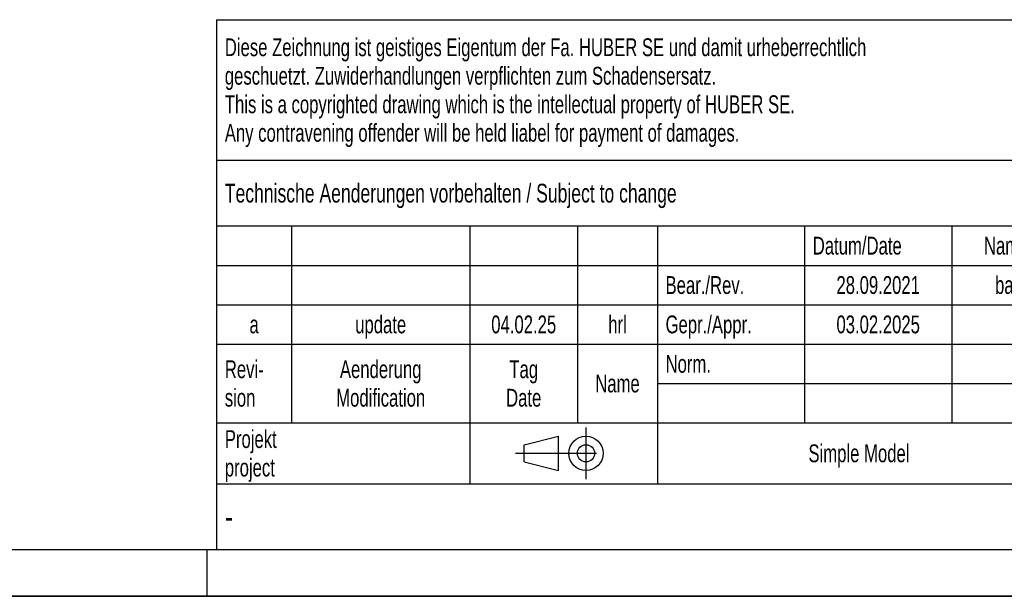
# Model space of a CAD drawing. Header units: millimetres. Extents: x 0 to 8400, y 0 to 5940.
# Tile 2 of 7: x 4200 to 6300, y 0 to 1230. Entities that reach past the tile are written whole.
import ezdxf

# ---------------------------------------------------------------- set-up
doc = ezdxf.new("R2010")
doc.units = ezdxf.units.MM
doc.header["$LTSCALE"] = 462
doc.linetypes.add('CENTER', pattern=[0.6, 0.375, -0.075, 0.075, -0.075])
doc.layers.get('0').update_dxf_attribs({"linetype": 'CONTINUOUS'})
doc.layers.add('052_SYMBOLS', color=7, linetype='CONTINUOUS')
doc.styles.get("Standard").update_dxf_attribs({"font": 'txt', "width": 0.7})
doc.styles.add('TEXTSTYLE_4', font='txt', dxfattribs={"width": 0.8})
doc.styles.add('TEXTSTYLE_5', font='txt')

# ---------------------------------------------------------------- blocks, each defined once
blk = doc.blocks.new('PROJEKTIONSMETHODE_1_BL3', base_point=(5360, 305))
at = {"color": 2, "linetype": 'CENTER'}
for p, q in [((5407.7, 360), (5407.7, 250)), ((5257.3, 305), (5462.7, 305))]:
    blk.add_line(p, q, dxfattribs=at)
at = {"color": 2, "linetype": 'Continuous'}
for p, q in [((5275.7, 323.3), (5349, 341.7)), ((5349, 268.3), (5349, 341.7)), ((5275.7, 286.7), (5275.7, 323.3)), ((5275.7, 286.7), (5349, 268.3))]:
    blk.add_line(p, q, dxfattribs=at)
for radius in [36.7, 18.3]:
    blk.add_circle((5407.7, 305), radius, dxfattribs=at)
blk = doc.blocks.new('*T18')
at = {"color": 3, "linetype": 'Continuous'}
for p, q in [((0, 0), (3680, 0)), ((0, 0), (0, -1130)), ((2400, 0), (2400, -440)), ((3680, 0), (3680, -1130)), ((0, -300), (2400, -300)), ((1800, -300), (1800, -1130)), ((0, -440), (3680, -440)), ((160, -440), (160, -860)), ((540, -440), (540, -990)), ((770, -440), (770, -860)), ((940, -440), (940, -990)), ((1254, -440), (1254, -860)), ((1568, -440), (1568, -860)), ((0, -524), (1800, -524)), ((1800, -580), (3680, -580)), ((0, -608), (1800, -608)), ((0, -692), (1800, -692)), ((1800, -720), (3680, -720)), ((940, -776), (1800, -776)), ((0, -860), (3680, -860)), ((2400, -860), (2400, -1130)), ((3420, -860), (3420, -1130)), ((0, -990), (3680, -990)), ((0, -1130), (3680, -1130))]:
    blk.add_line(p, q, dxfattribs=at)
at = {"layer": '052_SYMBOLS', "color": 2, "linetype": 'Continuous', "line_spacing_factor": 0.96}
for s, insert, char_height, width, attachment_point in [('Diese Zeichnung ist geistiges Eigentum der Fa. HUBER SE und damit urheberrechtlich \\Pgeschuetzt. Zuwiderhandlungen verpflichten zum Schadensersatz.\\PThis is a copyrighted drawing which is the intellectual property of HUBER SE.\\PAny contravening offender will be held liabel for payment of damages.', (17.5, -39.8), 38, 4429.714, 1), ('Technische Aenderungen vorbehalten / Subject to change', (17.5, -350), 40, 3049.524, 1), ('ISO 2768-mK', (2100, -351), 38, 665.905, 2), ('Datum/Date', (1271.5, -463), 38, 584.476, 1), ('Name', (1684, -463), 38, 253.333, 2), ('Schachtabdeckung', (2740, -480), 60, 1360, 2), ('Bear./Rev.', (957.5, -547), 38, 544.667, 1), ('bal', (1684, -547), 38, 161.048, 2), ('28.09.2021', (1411, -547), 38, 562.762, 2), ('update', (350, -631), 38, 329.333, 2), ('hrl', (855, -631), 38, 155.619, 2), ('Gepr./Appr.', (957.5, -631), 38, 598.952, 1), ('manhole cover', (2740, -620), 60, 1128.571, 2), ('a', (80, -631), 38, 68.762, 2), ('04.02.25', (655, -631), 38, 454.19, 2), ('03.02.2025', (1411, -631), 38, 568.19, 2), ('Revi-\\Psion', (17.5, -726.6), 38, 276.857, 1), ('Aenderung\\PModification', (350, -726.6), 38, 606.19, 2), ('Tag\\PDate', (655, -726.6), 38, 235.238, 2), ('Norm. ', (957.5, -715), 38, 351.048, 1), ('Name', (855, -757), 38, 253.333, 2), ('SD7.1 400-V  800x 800 H250', (2740, -760), 60, 2417.143, 2), ('Projekt\\Pproject', (17.5, -875.6), 38, 367.333, 1), ('Massstab\\Pscale', (1817.5, -875.6), 38, 448.762, 1), ('Nummer\\Pnumber', (2417.5, -875.6), 38, 372.762, 1), ('Blatt\\Psheet', (3550, -875.6), 38, 275.048, 2), ('Simple Model', (1370, -906), 38, 656.857, 2), ('1:10', (1817.5, -1041), 38, 188.19, 1), ('1/1', (3550, -1041), 38, 159.238, 2)]:
    blk.add_mtext(s, dxfattribs=dict(at, insert=insert, char_height=char_height, width=width, attachment_point=attachment_point))
for s, insert, char_height, width, attachment_point, style in [('51680612', (3402.5, -1020), 80, 1013.333, 3, 'TEXTSTYLE_5'), ('-', (17.5, -1035), 50, 36.667, 1, 'TEXTSTYLE_4')]:
    blk.add_mtext(s, dxfattribs=dict(at, insert=insert, char_height=char_height, width=width, attachment_point=attachment_point, style=style))

msp = doc.modelspace()

# ---------------------------------------------------------------- linework, layer by layer
at = {"color": 5, "linetype": 'Continuous'}
msp.add_line((100, 100), (8300, 100), dxfattribs=at)
at = {"color": 3, "linetype": 'Continuous'}
for p, q in [((4600, 0), (4600, 100)), ((8400, 0), (0, 0))]:
    msp.add_line(p, q, dxfattribs=at)
at = {"color": 7, "linetype": 'Continuous'}
msp.add_line((0, 0), (8400, 0), dxfattribs=at)

# ---------------------------------------------------------------- block references
msp.add_blockref('*T18', (4620, 1230))
at = {"color": 2, "linetype": 'Continuous'}
msp.add_blockref('PROJEKTIONSMETHODE_1_BL3', (5360, 305), dxfattribs=at)

doc.saveas('drawing.dxf')
